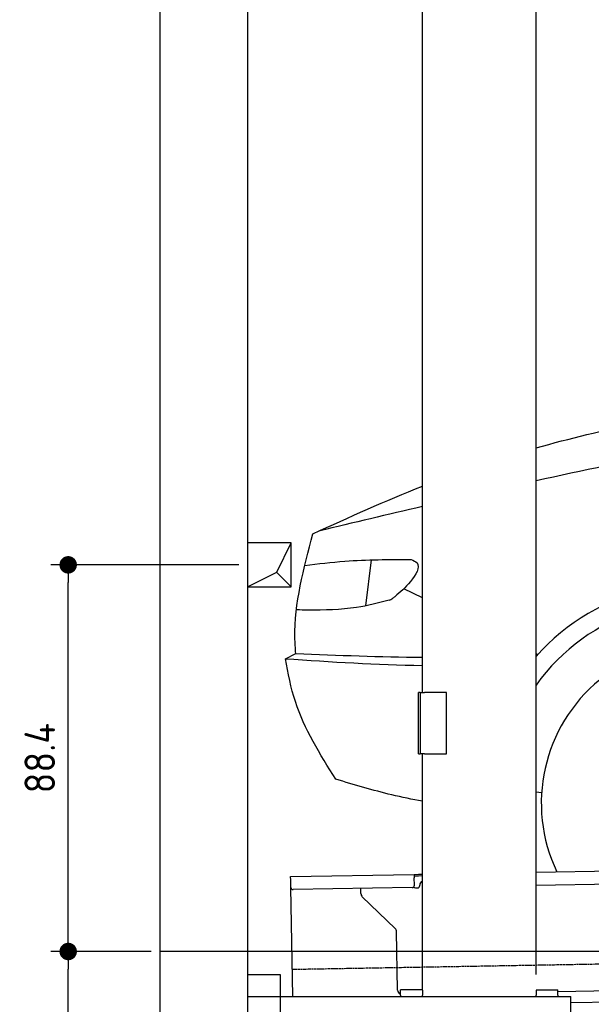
# Model space of a CAD drawing. Header units: millimetres. Extents: x 552 to 7231, y 5317 to 12486.
# Tile 2 of 5: x 552 to 1859, y 7995 to 10246. Entities that reach past the tile are written whole.
import ezdxf

# ---------------------------------------------------------------- set-up
doc = ezdxf.new("R2010")
doc.units = ezdxf.units.MM
doc.linetypes.add('GEN3', pattern=[6.25, 5, -1.25])
doc.layers.get('0').update_dxf_attribs({"lineweight": 25})
for name, color, linetype, lineweight in [('3', 6, 'GEN3', 25), ('4', 3, 'Continuous', 25), ('5', 3, 'Continuous', 25), ('breakthrough', 1, 'Continuous', 25)]:
    doc.layers.add(name, color=color, linetype=linetype, lineweight=lineweight)
doc.layers.add('Car', color=10, linetype='Continuous')
doc.styles.get("Standard").update_dxf_attribs({"font": 'ISOCP.SHX'})
doc.dimstyles.new('GEN-ISO$0', dxfattribs={"dimscale": 20, "dimtxt": 3.5, "dimasz": 2, "dimexe": 2, "dimexo": 1, "dimgap": 1.5, "dimtad": 1, "dimdec": 1, "dimlfac": 0.1, "dimdsep": 46, "dimtxsty": 'Standard', "dimblk": 'PUNKT', "dimcen": 2, "dimclrd": 256, "dimclre": 256, "dimclrt": 2, "dimadec": 0, "dimazin": 0, "dimtp": 0.1, "dimtm": 0.1, "dimtfac": 0.71, "dimtdec": 1, "dimtmove": 2, "dimatfit": 3, "dimldrblk": 'PUNKT', "dimfxl": 1, "dimtolj": 1, "dimarcsym": 0})

# ---------------------------------------------------------------- blocks, each defined once
blk = doc.blocks.new('PUNKT')
at = {"layer": '4', "color": 0, "linetype": 'ByBlock'}
blk.add_line((-0.5, 0), (-1, 0), dxfattribs=at)
at = {"layer": '4', "color": 0, "linetype": 'ByBlock', "const_width": 0.5}
blk.add_lwpolyline([(-0.25, 0, 1), (0.25, 0, 1)], format="xyb", close=True, dxfattribs=at)
blk = doc.blocks.new('*D6')
at = {"layer": '4', "lineweight": -2, "transparency": 16777216}
for p, q in [((852.8, 8115.9), (622.8, 8115.9)), ((662.8, 5855.9), (662.8, 8075.9)), ((1052.8, 5815.9), (622.8, 5815.9))]:
    blk.add_line(p, q, dxfattribs=at)
at = {"layer": 'Defpoints', "color": 0, "transparency": 16777216}
for p in [(662.8, 8115.9), (872.8, 8115.9), (1072.8, 5815.9)]:
    blk.add_point(p, dxfattribs=at)
at = {"layer": '4', "lineweight": -2, "transparency": 16777216, "xscale": 40, "yscale": 40, "zscale": 40}
for p, rotation in [((662.8, 8115.9), 90), ((662.8, 5815.9), 270)]:
    blk.add_blockref('PUNKT', p, dxfattribs=dict(at, rotation=rotation))
at = {"layer": '4', "color": 2, "transparency": 16777216, "insert": (597.8, 6965.9), "char_height": 70, "attachment_point": 5, "rotation": 90}
blk.add_mtext('\\A1;230', dxfattribs=at)
blk = doc.blocks.new('*D7')
at = {"layer": '4', "lineweight": -2, "transparency": 16777216}
for p, q in [((1052.7, 8999.6), (622.8, 8999.6)), ((662.8, 8155.9), (662.8, 8959.6)), ((852.8, 8115.9), (622.8, 8115.9))]:
    blk.add_line(p, q, dxfattribs=at)
at = {"layer": 'Defpoints', "color": 0, "transparency": 16777216}
for p in [(662.8, 8999.6), (1072.7, 8999.6), (872.8, 8115.9)]:
    blk.add_point(p, dxfattribs=at)
at = {"layer": '4', "lineweight": -2, "transparency": 16777216, "xscale": 40, "yscale": 40, "zscale": 40}
for p, rotation in [((662.8, 8999.6), 90), ((662.8, 8115.9), 270)]:
    blk.add_blockref('PUNKT', p, dxfattribs=dict(at, rotation=rotation))
at = {"layer": '4', "color": 2, "transparency": 16777216, "insert": (597.8, 8557.7), "char_height": 70, "attachment_point": 5, "rotation": 90}
blk.add_mtext('\\A1;88.4', dxfattribs=at)

msp = doc.modelspace()

# ---------------------------------------------------------------- linework, layer by layer
for p, q in [((872.77, 5565.9), (872.77, 12165.9)), ((1072.77, 11965.9), (1072.77, 5815.9)), ((1472.77, 8708.02), (1472.77, 10683.02)), ((1732.77, 8063.02), (1732.77, 10683.02)), ((1467.77, 8708.02), (1463.77, 8708.02)), ((1463.77, 8568.02), (1463.77, 8708.02)), ((1467.77, 8708.02), (1477.77, 8708.02)), ((1467.77, 8708.02), (1467.77, 8568.02)), ((1527.77, 8708.02), (1477.77, 8708.02)), ((1527.77, 8568.02), (1527.77, 8708.02)), ((1463.77, 8568.02), (1467.77, 8568.02)), ((1477.77, 8568.02), (1467.77, 8568.02)), ((1472.77, 8027.85), (1472.77, 8568.02)), ((1477.77, 8568.02), (1527.77, 8568.02)), ((1732.77, 8297.07), (4392.09, 8343.49)), ((4387.61, 8313.41), (1732.77, 8267.07)), ((1171.58, 8287.28), (1454.03, 8292.21)), ((1171.72, 8279.28), (1171.58, 8287.28)), ((1454.03, 8292.21), (1464.03, 8292.38)), ((1454.03, 8292.21), (1454.17, 8284.21)), ((1464.1, 8288.38), (1454.1, 8288.21)), ((1454.47, 8267.21), (1454.17, 8284.21)), ((1464.03, 8292.38), (1472.77, 8292.53)), ((1472.77, 8288.53), (1464.1, 8288.38)), ((1172.01, 8262.28), (1171.72, 8279.28)), ((1176.36, 8013.02), (1172.01, 8262.28)), ((1449.56, 8262.12), (1177.1, 8257.37)), ((1332.28, 8248.22), (1332.08, 8260.07)), ((1457.08, 8261.26), (1462.07, 8261.34)), ((1466.99, 8266.43), (1466.97, 8267.43)), ((1410.76, 8168.36), (1335.34, 8241.2)), ((1416.15, 8027.51), (1413.81, 8161.34)), ((1072.77, 8063.02), (1147.77, 8063.02)), ((1147.77, 8063.02), (1147.77, 7858.02)), ((4146.36, 8039.16), (1812.77, 7998.42)), ((1072.77, 8013.02), (1812.77, 8013.02)), ((1472.77, 8028.02), (1422.77, 8028.02)), ((1422.77, 8016.02), (1422.77, 8028.02)), ((1422.77, 8016.02), (1422.77, 8013.02)), ((1472.77, 8027.85), (1472.77, 8016.02)), ((1472.77, 8013.02), (1472.77, 8016.02)), ((1732.77, 8028.02), (1782.77, 8028.02)), ((1732.77, 8027.85), (1732.77, 8016.02)), ((1732.77, 8013.02), (1732.77, 8016.02)), ((1782.77, 8016.02), (1782.77, 8028.02)), ((1906.25, 8026.06), (1782.77, 8023.9)), ((1782.77, 8016.02), (1782.77, 8013.02)), ((1812.77, 7908.02), (1812.77, 8013.02))]:
    msp.add_line(p, q)
for centre, radius, start, end in [((1177.01, 8262.37), 5, 181, 271), ((1449.47, 8267.12), 5, 271, 1), ((1456.99, 8266.25), 5, 214.23672, 271), ((1461.99, 8266.34), 5, 271, 1), ((1476.97, 8267.6), 10, 114.78744, 181), ((1342.28, 8248.39), 10, 181, 226), ((1403.81, 8161.17), 10, 1, 46), ((1426.15, 8027.68), 10, 181, 250.29343)]:
    msp.add_arc(centre, radius, start, end)
at = {"layer": '3'}
msp.add_line((1175.28, 8075.31), (6230.44, 8163.55), dxfattribs=at)
at = {"layer": '5'}
msp.add_line((6272.78, 8115.9), (872.77, 8115.9), dxfattribs=at)
at = {"layer": 'breakthrough'}
for p, q in [((1140.08, 8982.53), (1172.71, 9049.58)), ((1072.71, 8949.58), (1140.08, 8982.53)), ((1139.86, 8982.43), (1172.71, 8949.58))]:
    msp.add_line(p, q, dxfattribs=at)
msp.add_lwpolyline([(1172.71, 9049.58), (1072.71, 9049.58), (1072.71, 8949.58), (1172.71, 8949.58)], close=True, dxfattribs=at)
at = {"layer": 'Car'}
for p, q in [((1356.01, 9010.93), (1342.44, 8905.75)), ((1472.77, 8924.15), (1430.52, 8944.89)), ((1159.55, 8785.13), (1183.45, 8797.04)), ((1736.72, 8794.59), (1732.77, 8796.53)), ((1732.77, 8481.2), (1745.66, 8479.26))]:
    msp.add_line(p, q, dxfattribs=at)
for radius, start, end in [(503.48, 358.77103, 138.2824), (462.44, 358.57632, 144.35738), (363.73, 336.38258, 205.61742)]:
    msp.add_arc((2108.59, 8455.17), radius, start, end, dxfattribs=at)
for points in [[(1732.77, 9267.01), (1887.03, 9310.19), (2045.18, 9341.71), (2203.34, 9373.24)], [(2051.88, 9259.22), (1945.45, 9236.96), (1839.02, 9214.69), (1732.77, 9191.59)], [(1222.62, 9070.73), (1305.56, 9108.34), (1388.5, 9145.94), (1472.77, 9179.53)], [(1472.77, 9132.94), (1393.85, 9114.53), (1315.02, 9095.71), (1236.19, 9076.88)], [(1159.55, 8785.13), (1263.94, 8778.11), (1368.33, 8771.09), (1472.77, 8769.67)], [(1183.45, 8797.04), (1279.9, 8793.1), (1376.35, 8789.16), (1472.77, 8788.36)], [(1732.77, 8794.42), (1734.09, 8794.48), (1735.41, 8794.53), (1736.72, 8794.59)]]:
    msp.add_open_spline(points, degree=3, dxfattribs=at)
for points, knots in [([(1183.45, 8797.04), (1182.24, 8809.07), (1176.75, 8899.29), (1201.33, 8991.15), (1222.62, 9070.73)], [299.6106033, 299.6106033, 299.6106033, 299.6106033, 336.7949271, 577.8837244, 577.8837244, 577.8837244, 577.8837244]), ([(1472.77, 8459.45), (1449.4, 8463.63), (1382.75, 8477.27), (1317.31, 8496.87), (1274.71, 8509.63)], [274.4625359, 274.4625359, 274.4625359, 274.4625359, 345.852584, 479.0635745, 479.0635745, 479.0635745, 479.0635745])]:
    msp.add_open_spline(points, degree=3, knots=knots, dxfattribs=at)
for points in [[(1203.86, 8998.28), (1295.68, 9007.96), (1447.58, 9011.81)], [(1447.58, 9011.81), (1460.6, 9004.11), (1446.04, 8961.88), (1410.37, 8927.43)], [(1397.17, 8918.58), (1322.55, 8902.21), (1211.43, 8896.23), (1184.79, 8896.59)], [(1397.17, 8918.58), (1404.49, 8922.76), (1410.37, 8927.43)], [(1274.71, 8509.63), (1182.44, 8687.12), (1159.55, 8785.13)]]:
    msp.add_spline(points, degree=3, dxfattribs=at)

# ---------------------------------------------------------------- dimensions: what is measured, and where the dimension line sits
at = {"layer": '4'}
for base, p1, p2, picture, middle in [((662.77, 8999.58), (872.77, 8115.9), (1072.71, 8999.58), '*D7', (597.77, 8557.74)), ((662.77, 8115.9), (1072.77, 5815.9), (872.77, 8115.9), '*D6', (597.77, 6965.9))]:
    dim = msp.add_linear_dim(base=base, p1=p1, p2=p2, angle=90, dimstyle='GEN-ISO$0', dxfattribs=at)
    dim.commit()
    dim.dimension.update_dxf_attribs({"geometry": picture, "text_midpoint": middle})

doc.saveas('drawing.dxf')
